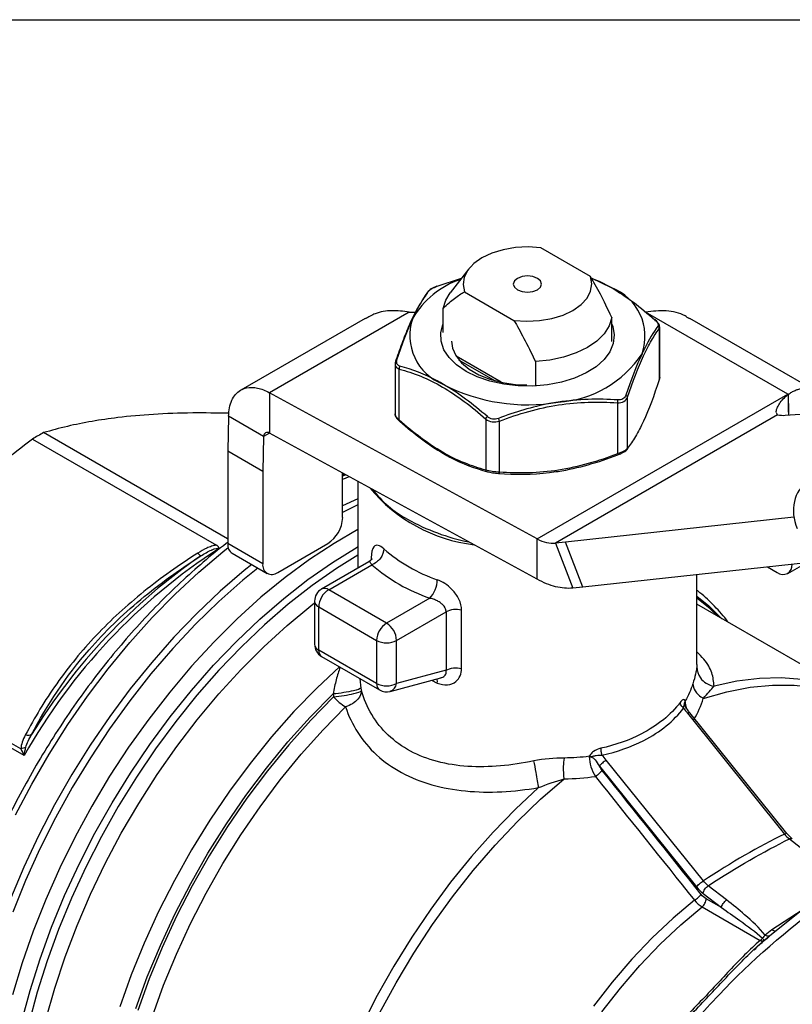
# Model space of a CAD drawing. Header units: inches. Extents: x 0.5 to 21.6, y 0.5 to 16.5.
# Tile 11 of 13: x 15.7 to 17.8, y 13.8 to 16.5. Entities that reach past the tile are written whole.
import ezdxf

# ---------------------------------------------------------------- set-up
doc = ezdxf.new("R2010")
doc.units = ezdxf.units.IN
doc.header["$LTSCALE"] = 2
doc.header["$MEASUREMENT"] = 0
doc.linetypes.add('SLD-Solid', pattern=[0])
doc.layers.add('TEXT', color=140, linetype='SLD-Solid', lineweight=25)

msp = doc.modelspace()

# ---------------------------------------------------------------- linework, layer by layer
for p, q in [((17.2631, 15.7845), (17.1252, 15.8641)), ((16.9239, 15.8051), (16.872, 15.7382)), ((16.8358, 15.7569), (16.9042, 15.7797)), ((17.2652, 15.7808), (17.3215, 15.7532)), ((16.9122, 15.7412), (17.0501, 15.6616)), ((16.7583, 15.6851), (16.3686, 15.4602)), ((16.7583, 15.6851), (16.7762, 15.6851)), ((16.8525, 15.6282), (16.8525, 15.6953)), ((17.8137, 15.4562), (17.4171, 15.6851)), ((16.6352, 15.6673), (16.2887, 15.4673)), ((17.3228, 15.6026), (17.3228, 15.6697)), ((17.8902, 15.4653), (17.5401, 15.6673)), ((17.455, 15.638), (17.4564, 15.6425)), ((17.455, 15.638), (17.455, 15.4957)), ((17.4564, 15.5012), (17.4564, 15.6442)), ((16.719, 15.5423), (16.719, 15.3993)), ((17.0147, 15.4891), (16.889, 15.5617)), ((16.896, 15.5521), (16.998, 15.4932)), ((17.1099, 15.5467), (17.1099, 15.4797)), ((16.7305, 15.3836), (16.7305, 15.5259)), ((17.4564, 15.5029), (17.455, 15.4957)), ((17.1148, 15.0527), (16.3686, 15.4602)), ((16.3686, 15.4602), (16.3686, 15.3477)), ((17.1148, 15.0527), (17.8137, 15.4562)), ((17.8146, 15.4557), (17.815, 15.4059)), ((17.815, 15.4554), (17.8146, 15.4557)), ((17.815, 15.4059), (17.815, 15.4554)), ((17.3389, 15.4318), (17.3389, 15.2895)), ((17.3668, 15.3055), (17.3668, 15.4479)), ((17.8062, 15.3973), (18.2433, 15.427)), ((17.7847, 15.3982), (17.7821, 15.4036)), ((17.815, 15.4059), (17.8151, 15.3979)), ((16.2548, 15.3945), (16.2525, 15.2967)), ((16.3523, 15.3382), (16.2548, 15.3945)), ((16.9716, 15.3867), (16.9716, 15.2444)), ((17.0096, 15.2385), (17.0096, 15.3809)), ((17.7847, 15.3982), (17.1656, 15.0408)), ((16.2518, 15.0527), (15.739, 15.3488)), ((16.3686, 15.3477), (16.3523, 15.3382)), ((17.1148, 14.9402), (16.3686, 15.3477)), ((15.7081, 15.3309), (16.2209, 15.0349)), ((16.3523, 15.3382), (16.3499, 15.2405)), ((16.3499, 15.2405), (16.2525, 15.2967)), ((16.2525, 15.2967), (16.2525, 15.0396)), ((16.3499, 15.2405), (16.3499, 14.9833)), ((16.5726, 15.1119), (16.5726, 15.2363)), ((16.5811, 15.231), (16.5726, 15.2359)), ((16.5726, 15.2358), (16.581, 15.231)), ((16.5726, 15.233), (16.578, 15.2299)), ((16.6152, 15.213), (16.6152, 14.9714)), ((16.6152, 15.1644), (16.5726, 15.1444)), ((16.6152, 15.1472), (16.5726, 15.1263)), ((17.8304, 15.1134), (17.1938, 15.0438)), ((16.2525, 15.0564), (16.2519, 15.0527)), ((17.1148, 14.9402), (17.1148, 15.0527)), ((17.1938, 15.0438), (17.1656, 15.0408)), ((17.2425, 14.9182), (17.1938, 15.0438)), ((16.3499, 14.9833), (16.2525, 15.0396)), ((16.3917, 14.9592), (16.5309, 15.0395)), ((17.1656, 15.0408), (17.2143, 14.9153)), ((16.2647, 15.0125), (16.3622, 14.9563)), ((16.6458, 14.9891), (16.514, 14.9129)), ((16.6523, 14.9995), (16.6523, 14.9941)), ((17.882, 14.9881), (17.2425, 14.9182)), ((16.5337, 14.911), (16.6541, 14.9805)), ((17.7572, 14.9745), (17.7836, 14.9592)), ((17.8132, 14.9563), (17.8652, 14.9863)), ((17.5601, 14.7028), (17.5601, 14.9529)), ((16.6951, 14.8178), (16.5337, 14.911)), ((17.2425, 14.9182), (17.2143, 14.9153)), ((16.4943, 14.8789), (16.4943, 14.7589)), ((16.8156, 14.8873), (16.6951, 14.8178)), ((16.5058, 14.8628), (16.6673, 14.7696)), ((16.5058, 14.7428), (16.5058, 14.8628)), ((16.9042, 14.6914), (16.9042, 14.8541)), ((18.0226, 14.6034), (17.5601, 14.8704)), ((16.723, 14.7696), (16.861, 14.8493)), ((16.861, 14.8493), (16.861, 14.6866)), ((16.6673, 14.7696), (16.6673, 14.6496)), ((16.723, 14.6496), (16.723, 14.7696)), ((15.6849, 14.4484), (15.1606, 14.751)), ((15.6758, 14.467), (15.1667, 14.7609)), ((16.6673, 14.6496), (16.5058, 14.7428)), ((16.514, 14.7248), (16.6755, 14.6315)), ((16.861, 14.6866), (16.723, 14.6496)), ((17.5596, 14.7028), (17.5598, 14.6958)), ((16.6243, 14.6369), (16.6212, 14.6629)), ((16.7053, 14.6276), (16.8462, 14.6654)), ((16.8206, 14.6585), (16.8365, 14.6506)), ((17.5335, 14.5664), (17.8041, 14.2298)), ((17.8109, 14.2314), (17.5403, 14.568)), ((17.2884, 14.4191), (17.559, 14.0824)), ((17.5782, 14.0994), (17.3076, 14.436)), ((17.826, 14.2164), (17.8109, 14.2314)), ((17.8179, 14.2162), (17.869, 14.1765)), ((17.643, 14.0461), (17.5919, 14.0857)), ((17.5773, 14.0642), (17.6284, 14.0246)), ((17.8994, 14.0549), (17.7628, 13.9447)), ((17.5744, 14.0268), (17.7368, 13.9331)), ((17.6284, 14.0246), (17.5858, 14.0492)), ((17.8531, 14.0176), (17.7692, 13.9629)), ((17.7628, 13.9447), (17.7558, 13.939)), ((17.7243, 13.9125), (17.7452, 13.9314))]:
    msp.add_line(p, q)
at = {"flags": 128}
for points in [[(17.1252, 15.8641), (17.0897, 15.8664), (17.0542, 15.8646), (17.02, 15.8588), (16.9884, 15.8491), (16.9608, 15.8361), (16.9382, 15.8202), (16.9215, 15.8019), (16.9114, 15.7822), (16.9083, 15.7617), (16.9122, 15.7412)], [(17.0598, 15.7789), (17.0513, 15.7716), (17.0483, 15.7629), (17.0513, 15.7542), (17.0598, 15.7468), (17.0726, 15.7419), (17.0877, 15.7401), (17.1027, 15.7419), (17.1155, 15.7468), (17.124, 15.7542), (17.127, 15.7629), (17.124, 15.7716), (17.1155, 15.7789), (17.1027, 15.7839), (17.0877, 15.7856), (17.0726, 15.7839), (17.0598, 15.7789)], [(17.0501, 15.6616), (17.0856, 15.6593), (17.1211, 15.6611), (17.1554, 15.667), (17.1869, 15.6766), (17.2145, 15.6896), (17.2371, 15.7056), (17.2538, 15.7238), (17.2639, 15.7435), (17.267, 15.7641), (17.2631, 15.7845)], [(17.3215, 15.7532), (17.289, 15.7697), (17.2692, 15.7778)], [(16.8525, 15.6953), (16.8598, 15.7185), (16.872, 15.7382)], [(16.9165, 15.5194), (16.89, 15.5375), (16.8692, 15.5579), (16.8547, 15.5801), (16.8469, 15.6034), (16.846, 15.6271), (16.8521, 15.6505), (16.8525, 15.6515)], [(17.3228, 15.6515), (17.3254, 15.6447), (17.3297, 15.6212), (17.3271, 15.5975), (17.3176, 15.5744), (17.3015, 15.5526), (17.2792, 15.5327), (17.2515, 15.5153), (17.219, 15.5008), (17.1827, 15.4896), (17.1437, 15.4822), (17.1031, 15.4787), (17.062, 15.4792), (17.0217, 15.4837), (16.9833, 15.4921), (16.9479, 15.5041), (16.9165, 15.5194)], [(17.3228, 15.6697), (17.3155, 15.6465), (17.3014, 15.6244), (17.2809, 15.6041), (17.2547, 15.5861), (17.2235, 15.5709), (17.1882, 15.5591), (17.15, 15.551), (17.1099, 15.5467)], [(16.8761, 15.6038), (16.8787, 15.5847), (16.8879, 15.5635), (16.9036, 15.5435), (16.9252, 15.5255), (16.952, 15.51), (16.9832, 15.4976), (17.0178, 15.4885), (17.0546, 15.4832), (17.0863, 15.4817)], [(16.5726, 15.219), (16.5804, 15.2222), (16.5909, 15.2263)], [(16.6152, 15.0786), (16.5488, 15.0402), (16.4803, 14.9952), (16.4122, 14.945), (16.345, 14.8899), (16.2789, 14.8301), (16.2143, 14.7659), (16.1514, 14.6976), (16.0905, 14.6257), (16.0321, 14.5503), (15.9762, 14.4718), (15.9232, 14.3907), (15.8734, 14.3073), (15.827, 14.2221), (15.7841, 14.1353), (15.7451, 14.0475), (15.7101, 13.959), (15.6792, 13.8703), (15.6526, 13.7818)], [(15.6589, 13.6184), (15.6778, 13.7055), (15.7013, 13.7935), (15.7292, 13.882), (15.7614, 13.9706), (15.7978, 14.0587), (15.8381, 14.1461), (15.8822, 14.2323), (15.9299, 14.3168), (15.9809, 14.3992), (16.0349, 14.4792), (16.0918, 14.5564), (16.1512, 14.6303), (16.2129, 14.7006), (16.2765, 14.767), (16.3418, 14.8292), (16.4083, 14.8868), (16.4759, 14.9395), (16.5441, 14.9872), (16.6127, 15.0296), (16.6152, 15.031)], [(15.6607, 14.2831), (15.706, 14.3689), (15.7548, 14.4529), (15.8068, 14.5348), (15.8618, 14.6141), (15.9195, 14.6905), (15.9796, 14.7636), (16.0419, 14.833), (16.106, 14.8985), (16.1717, 14.9597), (16.2386, 15.0163), (16.2538, 15.0284)], [(16.6152, 15.0071), (16.5552, 14.9698), (16.4877, 14.9226), (16.4208, 14.8704), (16.3549, 14.8134), (16.2904, 14.7519), (16.2274, 14.6862), (16.1664, 14.6166), (16.1076, 14.5434), (16.0513, 14.4671), (15.9978, 14.388), (15.9474, 14.3064), (15.9002, 14.2228), (15.8566, 14.1375), (15.8167, 14.051), (15.7807, 13.9638), (15.7488, 13.8762), (15.7212, 13.7886), (15.698, 13.7015), (15.6793, 13.6154), (15.6652, 13.5305)], [(16.3192, 14.9811), (16.2984, 14.9643), (16.2317, 14.9068), (16.1662, 14.8448), (16.1024, 14.7785), (16.0405, 14.7084), (15.9808, 14.6346), (15.9236, 14.5577), (15.8692, 14.4779), (15.8178, 14.3956), (15.7696, 14.3112), (15.7249, 14.2251), (15.684, 14.1378), (15.6469, 14.0496)], [(16.3359, 14.9714), (16.2941, 14.9372), (16.2278, 14.8782), (16.1628, 14.8149), (16.0996, 14.7474), (16.0383, 14.676), (15.9794, 14.6013), (15.923, 14.5234), (15.8695, 14.4427), (15.8191, 14.3597), (15.772, 14.2748), (15.7284, 14.1883), (15.6887, 14.1006), (15.6529, 14.0122)], [(17.5601, 14.8929), (17.5937, 14.8658), (17.6299, 14.8301)], [(17.6193, 14.8362), (17.596, 14.8585), (17.5601, 14.8875)], [(15.7456, 13.7128), (15.7702, 13.8), (15.7991, 13.8875), (15.8323, 13.9749), (15.8696, 14.0618), (15.9108, 14.1477), (15.9557, 14.2323), (16.0041, 14.3151), (16.0557, 14.3957), (16.1102, 14.4736), (16.1675, 14.5486), (16.2272, 14.6202), (16.289, 14.688), (16.3526, 14.7518), (16.4177, 14.8112), (16.4839, 14.8659), (16.4943, 14.874)], [(16.5638, 14.696), (16.5013, 14.6373), (16.437, 14.571), (16.3747, 14.5007), (16.3147, 14.4266), (16.2573, 14.3492), (16.2029, 14.2687), (16.1516, 14.1858), (16.1038, 14.1007), (16.0596, 14.0139), (16.0194, 13.9259), (15.9834, 13.8371), (15.9516, 13.7479)], [(18.0111, 14.6098), (18.0111, 14.6098), (17.9613, 14.6328), (17.9084, 14.6496), (17.8528, 14.6604), (17.7945, 14.665), (17.7341, 14.6634), (17.6718, 14.6556), (17.6078, 14.6416)], [(17.5779, 14.6078), (17.6437, 14.6266), (17.7081, 14.6391), (17.7708, 14.6452), (17.8314, 14.645), (17.8896, 14.6383), (17.9451, 14.6252), (17.9975, 14.6058), (18.0467, 14.5803), (18.0924, 14.5486), (18.1342, 14.5111), (18.1721, 14.4679), (18.2057, 14.4192), (18.2207, 14.3931)], [(15.9962, 13.7431), (16.0282, 13.8314), (16.0646, 13.9193), (16.105, 14.0064), (16.1493, 14.0922), (16.1972, 14.1763), (16.2486, 14.2581), (16.303, 14.3374), (16.3603, 14.4137), (16.4202, 14.4865), (16.4823, 14.5555), (16.5463, 14.6204)], [(16.5475, 14.6123), (16.484, 14.5475), (16.4223, 14.4786), (16.3628, 14.406), (16.3059, 14.33), (16.2519, 14.251), (16.2009, 14.1695), (16.1534, 14.0858), (16.1094, 14.0004), (16.0694, 13.9137), (16.0334, 13.8262), (16.0016, 13.7383)], [(16.0423, 13.722), (16.0737, 13.8086), (16.1092, 13.895), (16.1488, 13.9805), (16.1921, 14.0647), (16.239, 14.1473), (16.2893, 14.2278), (16.3426, 14.3057), (16.3988, 14.3807), (16.4574, 14.4523), (16.5183, 14.5202), (16.581, 14.5841)], [(16.6758, 13.7308), (16.7215, 13.8152), (16.7706, 13.8975), (16.8231, 13.9775), (16.8786, 14.0546), (16.9368, 14.1285), (16.9974, 14.1988), (17.0601, 14.265), (17.1245, 14.3269), (17.1903, 14.384)], [(17.1186, 14.3592), (17.0547, 14.2993), (16.9923, 14.2352), (16.9319, 14.167), (16.8737, 14.0952), (16.818, 14.0201), (16.7651, 13.9422), (16.7153, 13.8618), (16.6689, 13.7793), (16.626, 13.6951)], [(17.5532, 14.0452), (17.4935, 13.995), (17.4352, 13.94), (17.3785, 13.8806), (17.3239, 13.8171), (17.2718, 13.75)], [(17.2954, 13.7339), (17.3471, 13.8004), (17.4012, 13.8634), (17.4574, 13.9224), (17.5153, 13.977), (17.5744, 14.0268)]]:
    msp.add_lwpolyline(points, dxfattribs=at)
for centre, radius, start, end in [((16.9774, 15.5465), 0.2417, 108.3675, 149.924), ((17.27, 15.6172), 0.1454, 340.539, 69.2579), ((16.9053, 15.6192), 0.1454, 160.539, 249.2579), ((17.1552, 15.7352), 0.3019, 273.4335, 326.5611), ((17.0871, 15.9341), 0.5077, 242.6428, 279.7711), ((17.7987, 15.476), 0.079, 259.7746, 275.4601), ((16.2615, 14.4079), 1.0762, 119.0475, 120.9472), ((16.9926, 15.4801), 0.447, 219.6215, 263.0979), ((16.9058, 15.3869), 0.3183, 217.8314, 241.4824), ((16.482, 15.116), 0.0908, 302.6055, 357.3945), ((17.0421, 15.6253), 0.5929, 240.9033, 258.5487), ((17.1237, 13.6388), 1.651, 122.8471, 150.6339), ((16.2806, 15.036), 0.0283, 172.7442, 235.9436), ((16.9791, 15.3578), 0.4427, 228.7934, 251.212), ((17.1123, 13.6473), 1.6486, 124.5392, 148.5598), ((16.3754, 14.9792), 0.0258, 170.786, 309.2033), ((16.9701, 15.3413), 0.4795, 228.7934, 251.212), ((17.7999, 14.9789), 0.0256, 230.4835, 6.6825), ((16.5337, 14.8789), 0.0394, 119.9973, 180), ((16.5663, 14.86), 0.0605, 122.6055, 177.3945), ((16.5221, 14.8949), 0.0198, 54.3824, 114.3071), ((16.514, 14.8808), 0.0198, 185.6948, 245.6253), ((16.7277, 14.7668), 0.0605, 122.6055, 177.3945), ((16.6625, 14.7668), 0.0605, 2.6055, 57.3945), ((16.6951, 14.8233), 0.0605, 242.6097, 297.3903), ((16.5337, 14.7589), 0.0394, 180, 240.0027), ((16.514, 14.7608), 0.0198, 185.6948, 245.6253), ((16.5257, 14.7409), 0.02, 174.669, 234.0188), ((16.6872, 14.6477), 0.02, 174.669, 234.0188), ((16.6951, 14.7033), 0.0605, 242.6097, 297.3903), ((16.6951, 14.6656), 0.0394, 240.0027, 284.9958), ((16.6962, 14.653), 0.0269, 289.6861, 352.7234), ((16.655, 14.7061), 0.1427, 221.1441, 238.7749), ((17.5425, 14.5947), 0.0163, 158.6825, 172.1769), ((17.2529, 14.4104), 0.0371, 72.0501, 78.0171), ((17.7181, 13.9561), 0.0296, 309.0103, 326.5321)]:
    msp.add_arc(centre, radius, start, end)
msp.add_ellipse((17.9093, 15.1222), major_axis=(-0.0225, 0.0958), ratio=0.804924, start_param=0.237912, end_param=1.808708)
for points, knots in [([(17.3228, 15.6697), (17.3113, 15.6942), (17.3008, 15.7155), (17.281, 15.7534), (17.2719, 15.7699), (17.2631, 15.7845)], [0, 0, 0, 0, 0.5, 0.5, 1, 1, 1, 1]), ([(16.8356, 15.7569), (16.8328, 15.7557), (16.827, 15.7534), (16.8195, 15.7494), (16.8134, 15.7454), (16.8111, 15.7429), (16.8099, 15.7416)], [0, 0, 0, 0, 0.2452349, 0.4939744, 0.7461857, 1, 1, 1, 1]), ([(16.8085, 15.738), (16.8004, 15.7265), (16.7842, 15.7036), (16.7608, 15.6563), (16.7397, 15.6043), (16.7273, 15.5681), (16.7212, 15.5504)], [0, 0, 0, 0, 0.283114, 0.565518, 0.78779, 1, 1, 1, 1]), ([(16.7682, 15.6676), (16.7704, 15.6722), (16.7854, 15.7038), (16.8006, 15.7276), (16.8133, 15.7439)], [0.4381923, 0.4381923, 0.4381923, 0.4381923, 0.5008816, 0.8765427, 0.8765427, 0.8765427, 0.8765427]), ([(16.8099, 15.7416), (16.8096, 15.7411), (16.8088, 15.74), (16.8086, 15.7387), (16.8085, 15.738)], [0, 0, 0, 0, 0.49007, 1, 1, 1, 1]), ([(16.8133, 15.7439), (16.8126, 15.7437), (16.8114, 15.7431), (16.8103, 15.7422), (16.8099, 15.7416), (16.8099, 15.7416)], [0, 0, 0, 0, 0.490651, 0.981293, 1, 1, 1, 1]), ([(16.8525, 15.6953), (16.8641, 15.7065), (16.8746, 15.7156), (16.8943, 15.7308), (16.9035, 15.7367), (16.9122, 15.7412)], [0, 0, 0, 0, 0.5, 0.5, 1, 1, 1, 1]), ([(16.7583, 15.6851), (16.7419, 15.6871), (16.7092, 15.691), (16.6671, 15.6839), (16.6449, 15.6712), (16.6359, 15.6661)], [0, 0, 0, 0, 0.373968, 0.74652, 1, 1, 1, 1]), ([(17.5394, 15.6661), (17.5354, 15.6689), (17.5166, 15.6818), (17.4748, 15.6911), (17.4363, 15.6871), (17.4171, 15.6851)], [0, 0, 0, 0, 0.119506, 0.559245, 1, 1, 1, 1]), ([(17.0501, 15.6616), (17.0589, 15.647), (17.0681, 15.6304), (17.0878, 15.5926), (17.0983, 15.5712), (17.1099, 15.5467)], [0, 0, 0, 0, 0.5, 0.5, 1, 1, 1, 1]), ([(17.4448, 15.6599), (17.4451, 15.6608), (17.4451, 15.6625), (17.444, 15.6631), (17.443, 15.663)], [0, 0, 0, 0, 0.428571, 1, 1, 1, 1]), ([(17.4563, 15.6425), (17.4562, 15.6441), (17.4559, 15.6474), (17.4533, 15.6526), (17.4496, 15.6577), (17.4463, 15.6609), (17.4446, 15.6625)], [0, 0, 0, 0, 0.26014, 0.513948, 0.760925, 1, 1, 1, 1]), ([(17.3668, 15.4479), (17.3812, 15.491), (17.396, 15.5304), (17.4184, 15.5787), (17.4258, 15.5929), (17.4405, 15.6178), (17.4478, 15.6286), (17.455, 15.638)], [0, 0, 0, 0, 0.5, 0.5, 0.75, 0.75, 1, 1, 1, 1]), ([(17.4513, 15.6452), (17.439, 15.6288), (17.4243, 15.605), (17.4093, 15.5734), (17.4071, 15.5688)], [0, 0, 0, 0, 0.3756612, 0.4383504, 0.4383504, 0.4383504, 0.4383504]), ([(17.455, 15.638), (17.4551, 15.6392), (17.4546, 15.642), (17.4527, 15.6443), (17.4513, 15.6452)], [0, 0, 0, 0, 0.428571, 1, 1, 1, 1]), ([(16.7203, 15.5479), (16.7186, 15.543), (16.7185, 15.5358), (16.7226, 15.5307), (16.7243, 15.5292)], [0.02110261, 0.02110261, 0.02110261, 0.02110261, 0.06330784, 0.08441045, 0.08441045, 0.08441045, 0.08441045]), ([(16.7241, 15.5518), (16.7227, 15.5515), (16.7207, 15.5505), (16.7202, 15.5487), (16.7203, 15.5479)], [0, 0, 0, 0, 0.571429, 1, 1, 1, 1]), ([(16.7323, 15.534), (16.7314, 15.5327), (16.7302, 15.5299), (16.7303, 15.527), (16.7305, 15.5259)], [0, 0, 0, 0, 0.571429, 1, 1, 1, 1]), ([(16.7305, 15.5259), (16.7501, 15.5206), (16.7701, 15.5141), (16.8104, 15.4977), (16.8307, 15.4878), (16.8916, 15.4524), (16.9323, 15.4215), (16.9716, 15.3867)], [0, 0, 0, 0, 0.25, 0.25, 0.5, 0.5, 1, 1, 1, 1]), ([(16.8538, 15.4832), (16.8479, 15.4866), (16.8068, 15.5095), (16.7661, 15.5247), (16.7323, 15.534)], [0.4381833, 0.4381833, 0.4381833, 0.4381833, 0.5008813, 0.8765422, 0.8765422, 0.8765422, 0.8765422]), ([(17.455, 15.4957), (17.4406, 15.4525), (17.4258, 15.4131), (17.4035, 15.3648), (17.396, 15.3506), (17.3813, 15.3257), (17.374, 15.315), (17.3668, 15.3055)], [0, 0, 0, 0, 0.5, 0.5, 0.75, 0.75, 1, 1, 1, 1]), ([(17.4541, 15.4931), (17.4541, 15.4931), (17.4546, 15.4934), (17.455, 15.4943), (17.455, 15.4952), (17.455, 15.4957)], [0, 0, 0, 0, 0.0163, 0.507944, 1, 1, 1, 1]), ([(16.2548, 15.3945), (16.2549, 15.4029), (16.2557, 15.4109), (16.2602, 15.4333), (16.266, 15.4458), (16.2824, 15.4648), (16.2929, 15.471), (16.3144, 15.4756), (16.3247, 15.4754), (16.3462, 15.4709), (16.3574, 15.4665), (16.3686, 15.4602)], [0, 0, 0, 0, 0.0780023, 0.0780023, 0.2342995, 0.2342995, 0.3905886, 0.3905886, 0.510228, 0.510228, 0.6298669, 0.6298669, 0.6298669, 0.6298669]), ([(17.7811, 15.4056), (17.781, 15.4088), (17.7818, 15.4126), (17.785, 15.4207), (17.7873, 15.4251), (17.7962, 15.4383), (17.8044, 15.4472), (17.8146, 15.4557)], [0, 0, 0, 0, 0.25, 0.25, 0.5, 0.5, 1, 1, 1, 1]), ([(17.815, 15.4554), (17.8166, 15.4566), (17.8197, 15.4588), (17.8245, 15.4618), (17.8293, 15.4645), (17.8342, 15.4668), (17.8391, 15.4687), (17.8441, 15.4703), (17.849, 15.4714), (17.854, 15.4722), (17.8589, 15.4727), (17.8621, 15.4726), (17.8638, 15.4726)], [0, 0, 0, 0, 0.09923, 0.198585, 0.298084, 0.397741, 0.497576, 0.597605, 0.697846, 0.798314, 0.899026, 1, 1, 1, 1]), ([(17.1733, 15.4338), (17.1652, 15.4326), (17.1091, 15.423), (17.0532, 15.406), (17.0067, 15.3886)], [0.4382748, 0.4382748, 0.4382748, 0.4382748, 0.5008816, 0.8765427, 0.8765427, 0.8765427, 0.8765427]), ([(17.0096, 15.3809), (17.0364, 15.3911), (17.0637, 15.4003), (17.1188, 15.4157), (17.1465, 15.4218), (17.2298, 15.4344), (17.2853, 15.4356), (17.3389, 15.4318)], [0, 0, 0, 0, 0.25, 0.25, 0.5, 0.5, 1, 1, 1, 1]), ([(17.3389, 15.4318), (17.3393, 15.4328), (17.3398, 15.4356), (17.3398, 15.4386), (17.3396, 15.4401)], [0, 0, 0, 0, 0.428571, 1, 1, 1, 1]), ([(17.3668, 15.4479), (17.3667, 15.4487), (17.3658, 15.4507), (17.3636, 15.4524), (17.3621, 15.4531)], [0, 0, 0, 0, 0.428571, 1, 1, 1, 1]), ([(16.2561, 15.4029), (16.2219, 15.4034), (16.1484, 15.4045), (16.0449, 15.4004), (15.9518, 15.3922), (15.8726, 15.3806), (15.8031, 15.3667), (15.7607, 15.3548), (15.739, 15.3488)], [0, 0, 0, 0, 0.165085, 0.355173, 0.540791, 0.687912, 0.839779, 1, 1, 1, 1]), ([(16.7305, 15.3836), (16.7282, 15.3856), (16.7237, 15.3897), (16.7201, 15.3956), (16.7185, 15.3995), (16.719, 15.401), (16.719, 15.401)], [0, 0, 0, 0, 0.338918, 0.669057, 0.997525, 1, 1, 1, 1]), ([(16.719, 15.4006), (16.7192, 15.3991), (16.7195, 15.396), (16.722, 15.391), (16.7257, 15.3859), (16.7291, 15.3826), (16.7307, 15.381)], [0, 0, 0, 0, 0.242772, 0.50215, 0.755385, 1, 1, 1, 1]), ([(16.7305, 15.3836), (16.7303, 15.3827), (16.7302, 15.381), (16.7314, 15.3804), (16.7323, 15.3805)], [0, 0, 0, 0, 0.428571, 1, 1, 1, 1]), ([(16.9716, 15.2444), (16.9519, 15.2497), (16.932, 15.2562), (16.8917, 15.2726), (16.8713, 15.2825), (16.8104, 15.3179), (16.7698, 15.3488), (16.7305, 15.3836)], [0, 0, 0, 0, 0.25, 0.25, 0.5, 0.5, 1, 1, 1, 1]), ([(16.9716, 15.3867), (16.9718, 15.3876), (16.9728, 15.3899), (16.9748, 15.3922), (16.976, 15.3934)], [0, 0, 0, 0, 0.428571, 1, 1, 1, 1]), ([(17.0096, 15.3809), (17.0093, 15.3818), (17.0084, 15.3844), (17.0073, 15.3872), (17.0067, 15.3886)], [0, 0, 0, 0, 0.428571, 1, 1, 1, 1]), ([(16.3686, 15.3477), (16.3666, 15.3486), (16.3646, 15.3492), (16.3608, 15.3493), (16.3591, 15.3488), (16.3561, 15.3471), (16.3549, 15.3458), (16.353, 15.3425), (16.3525, 15.3405), (16.3523, 15.3382)], [0, 0, 0, 0, 0.01979334, 0.01979334, 0.03957646, 0.03957646, 0.05935957, 0.05935957, 0.07929409, 0.07929409, 0.07929409, 0.07929409]), ([(15.7081, 15.3309), (15.6486, 15.2862), (15.5949, 15.2424), (15.4951, 15.1542), (15.449, 15.1098), (15.362, 15.0182), (15.321, 14.9709), (15.2421, 14.8709), (15.2041, 14.8181), (15.1667, 14.7609)], [0, 0, 0, 0, 0.25, 0.25, 0.5, 0.5, 0.75, 0.75, 1, 1, 1, 1]), ([(16.8538, 15.2904), (16.8597, 15.2869), (16.9008, 15.2641), (16.9419, 15.249), (16.976, 15.2399)], [0.4382841, 0.4382841, 0.4382841, 0.4382841, 0.5008813, 0.8765423, 0.8765423, 0.8765423, 0.8765423]), ([(17.3389, 15.2895), (17.2853, 15.269), (17.2298, 15.2531), (17.1465, 15.2399), (17.1188, 15.2375), (17.0637, 15.2358), (17.0364, 15.2366), (17.0096, 15.2385)], [0, 0, 0, 0, 0.5, 0.5, 0.75, 0.75, 1, 1, 1, 1]), ([(17.3389, 15.2895), (17.3393, 15.2885), (17.3398, 15.2867), (17.3398, 15.2863), (17.3396, 15.2866)], [0, 0, 0, 0, 0.428571, 1, 1, 1, 1]), ([(17.3397, 15.2866), (17.3426, 15.2878), (17.3483, 15.2901), (17.3559, 15.2941), (17.362, 15.2982), (17.3643, 15.3006), (17.3654, 15.3019)], [0, 0, 0, 0, 0.245235, 0.493974, 0.746186, 1, 1, 1, 1]), ([(17.3668, 15.3055), (17.3667, 15.3049), (17.3665, 15.3035), (17.3658, 15.3024), (17.3654, 15.3019)], [0, 0, 0, 0, 0.5099297, 1, 1, 1, 1]), ([(16.9716, 15.2444), (16.9718, 15.2433), (16.9728, 15.241), (16.9748, 15.2399), (16.976, 15.2399)], [0, 0, 0, 0, 0.428571, 1, 1, 1, 1]), ([(17.0067, 15.2351), (17.0532, 15.2318), (17.1091, 15.2319), (17.1652, 15.2397), (17.1733, 15.2409)], [0, 0, 0, 0, 0.3756611, 0.4383501, 0.4383501, 0.4383501, 0.4383501]), ([(17.0096, 15.2385), (17.0093, 15.2375), (17.0084, 15.2355), (17.0073, 15.2349), (17.0067, 15.2351)], [0, 0, 0, 0, 0.428571, 1, 1, 1, 1]), ([(16.5819, 15.2313), (16.5801, 15.2307), (16.5771, 15.2297), (16.574, 15.2283), (16.5726, 15.2278)], [0, 0, 0, 0, 0.565736, 1, 1, 1, 1]), ([(16.2525, 15.0427), (16.2511, 15.0417), (16.2281, 15.0249), (16.184, 14.988), (16.1207, 14.932), (16.0588, 14.8716), (15.9985, 14.8075), (15.9401, 14.74), (15.8838, 14.6693), (15.8298, 14.5958), (15.7784, 14.5198), (15.7298, 14.4415), (15.6841, 14.3614), (15.6416, 14.2797), (15.6025, 14.1968), (15.5669, 14.1131), (15.535, 14.0289), (15.5069, 13.9445), (15.4827, 13.8604), (15.4626, 13.7768), (15.4467, 13.6942), (15.435, 13.6128), (15.4275, 13.533), (15.4244, 13.4552), (15.4257, 13.3796), (15.4313, 13.3067), (15.4414, 13.2366), (15.4557, 13.1698), (15.4744, 13.1065), (15.4974, 13.0471), (15.5244, 12.9918), (15.5554, 12.9408), (15.5906, 12.895), (15.6171, 12.8647), (15.6328, 12.8513), (15.6345, 12.8499)], [0, 0, 0, 0, 0.0020103, 0.0341405, 0.0662587, 0.0983646, 0.1304589, 0.162543, 0.1946183, 0.2266866, 0.25875, 0.2908103, 0.3228695, 0.3549297, 0.3869923, 0.4190594, 0.451133, 0.4832151, 0.5153079, 0.5474131, 0.5795323, 0.611667, 0.6438176, 0.6759839, 0.7081642, 0.7403545, 0.7725463, 0.8047259, 0.8368763, 0.868975, 0.9009953, 0.9329097, 0.9646945, 0.9963372, 1, 1, 1, 1]), ([(17.1148, 15.0527), (17.1237, 15.048), (17.1325, 15.0446), (17.1496, 15.0406), (17.1579, 15.04), (17.1656, 15.0408)], [0, 0, 0, 0, 0.0918336, 0.0918336, 0.1836671, 0.1836671, 0.1836671, 0.1836671]), ([(16.2209, 15.0348), (16.2164, 15.0344), (16.2116, 15.0333), (16.2027, 15.0305), (16.1984, 15.0287), (16.1855, 15.0229), (16.1771, 15.0181), (16.1692, 15.0131)], [0, 0, 0, 0, 0.25, 0.25, 0.5, 0.5, 1, 1, 1, 1]), ([(16.1775, 15.0053), (16.1871, 15.0115), (16.1978, 15.0177), (16.2157, 15.0255), (16.2245, 15.028), (16.2282, 15.0258)], [-0.1881806, -0.1881806, -0.1881806, -0.1881806, -0.0873696, -0.0806488, 0, 0, 0, 0]), ([(16.2282, 15.0258), (16.2282, 15.0262), (16.2282, 15.0271), (16.2276, 15.0287), (16.2264, 15.0306), (16.2247, 15.0323), (16.2229, 15.0336), (16.2218, 15.0345), (16.2211, 15.0348), (16.2209, 15.0348)], [0, 0, 0, 0, 0.113233, 0.268259, 0.47884, 0.685502, 0.849577, 0.957235, 1, 1, 1, 1]), ([(16.6875, 15.0248), (16.6757, 15.0356), (16.658, 15.0401), (16.6523, 15.0142), (16.6523, 14.9995)], [0, 0, 0, 0, 0.1827651, 0.319839, 0.319839, 0.319839, 0.319839]), ([(16.6875, 15.0248), (16.6875, 15.0164), (16.6839, 15.0067), (16.6716, 14.9903), (16.6629, 14.9837), (16.6541, 14.9805)], [0, 0, 0, 0, 0.5, 0.5, 1, 1, 1, 1]), ([(16.1692, 15.0131), (16.1172, 14.9799), (16.0665, 14.9441), (15.9713, 14.8675), (15.9268, 14.8268), (15.8454, 14.7409), (15.8085, 14.6955), (15.7426, 14.602), (15.7134, 14.5538), (15.6881, 14.5052)], [0, 0, 0, 0, 0.25, 0.25, 0.5, 0.5, 0.75, 0.75, 1, 1, 1, 1]), ([(15.7057, 14.5072), (15.7481, 14.5889), (15.8369, 14.7231), (16.0055, 14.8866), (16.1189, 14.968), (16.1775, 15.0053)], [0, 0, 0, 0, 0.812403, 1.354005, 1.895607, 1.895607, 1.895607, 1.895607]), ([(16.6551, 14.9966), (16.655, 14.9967), (16.6548, 14.9971), (16.6522, 14.9934), (16.648, 14.9905), (16.6459, 14.989)], [0, 0, 0, 0, 0.231848, 0.619097, 1, 1, 1, 1]), ([(16.6541, 14.9805), (16.6524, 14.9831), (16.6488, 14.9883), (16.6466, 14.9901), (16.6459, 14.9891), (16.6459, 14.989)], [0, 0, 0, 0, 0.492271, 0.988527, 1, 1, 1, 1]), ([(16.8156, 14.8873), (16.8211, 14.8924), (16.8265, 14.9009), (16.8343, 14.9199), (16.8365, 14.9303), (16.8365, 14.9387)], [0, 0, 0, 0, 0.5, 0.5, 1, 1, 1, 1]), ([(16.9042, 14.8541), (16.9042, 14.8639), (16.8989, 14.8847), (16.875, 14.9177), (16.8506, 14.9336), (16.8365, 14.9387)], [0, 0, 0, 0, 0.0913555, 0.1827109, 0.3197441, 0.3197441, 0.3197441, 0.3197441]), ([(17.2143, 14.9153), (17.1992, 14.9138), (17.1831, 14.9151), (17.1495, 14.9235), (17.1322, 14.9306), (17.1148, 14.9402)], [0, 0, 0, 0, 0.1835574, 0.1835574, 0.3671149, 0.3671149, 0.3671149, 0.3671149]), ([(17.648, 14.8196), (17.6476, 14.8203), (17.636, 14.8368), (17.6095, 14.8647), (17.5806, 14.8939), (17.5629, 14.9068), (17.5601, 14.9089)], [0, 0, 0, 0, 0.018255, 0.469059, 0.916557, 1, 1, 1, 1]), ([(16.861, 14.8493), (16.861, 14.8501), (16.8609, 14.8517), (16.8605, 14.8543), (16.8597, 14.8568), (16.8586, 14.8594), (16.8566, 14.863), (16.8529, 14.8678), (16.8474, 14.8727), (16.8403, 14.8777), (16.8332, 14.8815), (16.8259, 14.8845), (16.8204, 14.8862), (16.8171, 14.887), (16.8156, 14.8873)], [0, 0, 0, 0, 0.04477, 0.090502, 0.137367, 0.185527, 0.23513, 0.348617, 0.481919, 0.578049, 0.742115, 0.843522, 0.929473, 1, 1, 1, 1]), ([(16.9042, 14.8541), (16.897, 14.8559), (16.8889, 14.8564), (16.8737, 14.8546), (16.8665, 14.8524), (16.861, 14.8493)], [0, 0, 0, 0, 0.5, 0.5, 1, 1, 1, 1]), ([(17.6078, 14.6416), (17.6067, 14.6542), (17.6044, 14.6794), (17.5867, 14.7111), (17.567, 14.7305), (17.5601, 14.7373)], [0, 0, 0, 0, 0.39499, 0.789479, 1, 1, 1, 1]), ([(16.5658, 14.6948), (16.5618, 14.6837), (16.5539, 14.6614), (16.5488, 14.634), (16.5463, 14.6204)], [0, 0, 0, 0, 0.502022, 1, 1, 1, 1]), ([(16.8365, 14.6506), (16.8551, 14.6427), (16.8905, 14.6456), (16.9042, 14.6769), (16.9042, 14.6914)], [0, 0, 0, 0, 0.1808212, 0.3164371, 0.3164371, 0.3164371, 0.3164371]), ([(16.8461, 14.6659), (16.848, 14.6663), (16.8523, 14.6671), (16.8569, 14.6708), (16.8603, 14.6753), (16.8618, 14.6808), (16.8613, 14.6846), (16.861, 14.6866)], [0, 0, 0, 0, 0.1731, 0.379543, 0.582829, 0.787935, 1, 1, 1, 1]), ([(16.861, 14.6866), (16.8665, 14.6897), (16.8737, 14.6919), (16.8889, 14.6936), (16.897, 14.6932), (16.9042, 14.6914)], [0, 0, 0, 0, 0.5, 0.5, 1, 1, 1, 1]), ([(17.5598, 14.6958), (17.5597, 14.685), (17.5679, 14.6598), (17.5925, 14.6445), (17.6078, 14.6416)], [0, 0, 0, 0, 0.428571, 1, 1, 1, 1]), ([(16.8365, 14.6506), (16.8366, 14.654), (16.8368, 14.6588), (16.8353, 14.6615), (16.8349, 14.6623)], [0, 0, 0, 0, 0.697867, 1, 1, 1, 1]), ([(16.6243, 14.6369), (16.6222, 14.6347), (16.6088, 14.6299), (16.5759, 14.6237), (16.5556, 14.6212), (16.5463, 14.6204)], [0, 0, 0, 0, 0.428571, 0.714286, 1, 1, 1, 1]), ([(17.5487, 14.6484), (17.549, 14.6421), (17.554, 14.6267), (17.5681, 14.6135), (17.5779, 14.6078)], [0, 0, 0, 0, 0.428571, 1, 1, 1, 1]), ([(16.5475, 14.6123), (16.5568, 14.6132), (16.577, 14.6157), (16.6097, 14.6221), (16.6231, 14.6269), (16.6253, 14.629)], [0, 0, 0, 0, 0.285714, 0.571429, 1, 1, 1, 1]), ([(16.6253, 14.629), (16.6249, 14.6214), (16.6168, 14.6026), (16.5949, 14.5886), (16.581, 14.5841)], [0, 0, 0, 0, 0.428571, 1, 1, 1, 1]), ([(17.1054, 14.4335), (17.0433, 14.4207), (16.9493, 14.4116), (16.8062, 14.4335), (16.6893, 14.4961), (16.6381, 14.5832), (16.6253, 14.629)], [0, 0, 0, 0, 0.543052, 0.814577, 1.357629, 1.90068, 1.90068, 1.90068, 1.90068]), ([(17.5273, 14.6006), (17.5272, 14.6009), (17.5271, 14.6014), (17.5267, 14.6022), (17.5259, 14.6034), (17.5241, 14.6048), (17.5201, 14.6041), (17.5161, 14.6001), (17.5136, 14.5968)], [0, 0, 0, 0, 0.0037791, 0.0075582, 0.0151164, 0.0302327, 0.0604654, 0.1058145, 0.1058145, 0.1058145, 0.1058145]), ([(16.581, 14.5841), (16.5966, 14.535), (16.6558, 14.4411), (16.7872, 14.3703), (16.9464, 14.3414), (17.0503, 14.3477), (17.1186, 14.3592)], [0, 0, 0, 0, 0.543052, 1.086103, 1.357629, 1.90068, 1.90068, 1.90068, 1.90068]), ([(17.5136, 14.5968), (17.4874, 14.5621), (17.4225, 14.5097), (17.333, 14.4778), (17.292, 14.4688)], [0, 0, 0, 0, 0.482313, 0.8440478, 0.8440478, 0.8440478, 0.8440478]), ([(17.2952, 14.4497), (17.3375, 14.4589), (17.4296, 14.4915), (17.4961, 14.5453), (17.5228, 14.5811)], [0, 0, 0, 0, 0.3617348, 0.8440478, 0.8440478, 0.8440478, 0.8440478]), ([(17.5228, 14.5811), (17.5205, 14.5829), (17.5158, 14.5879), (17.5137, 14.5938), (17.5136, 14.5968)], [0, 0, 0, 0, 0.428571, 1, 1, 1, 1]), ([(17.5228, 14.5811), (17.5234, 14.5839), (17.5244, 14.588), (17.5252, 14.5917), (17.5255, 14.5938), (17.5258, 14.5949), (17.526, 14.5958), (17.5262, 14.5964), (17.5263, 14.5969)], [0, 0, 0, 0, 0.0453491, 0.0755818, 0.0906981, 0.0982563, 0.1020354, 0.1058145, 0.1058145, 0.1058145, 0.1058145]), ([(17.5275, 14.5871), (17.5268, 14.5892), (17.5261, 14.5915), (17.5263, 14.5935), (17.5263, 14.5936)], [0, 0, 0, 0, 0.930609, 1, 1, 1, 1]), ([(17.5263, 14.5969), (17.5265, 14.5974), (17.5265, 14.5976), (17.5273, 14.599), (17.5274, 14.5991), (17.5275, 14.5993)], [-0.00031213, -0.00031213, -0.00031213, -0.00031213, 0.002784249, 0.002784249, 0.003096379, 0.003096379, 0.003096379, 0.003096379]), ([(17.5263, 14.5936), (17.5263, 14.5946), (17.5264, 14.5968), (17.5271, 14.5985), (17.5275, 14.5993)], [0, 0, 0, 0, 0.47877, 1, 1, 1, 1]), ([(17.5403, 14.568), (17.5372, 14.5719), (17.5327, 14.5773), (17.5282, 14.5848), (17.5272, 14.5879), (17.5267, 14.5893)], [0, 0, 0, 0, 0.569662, 0.799672, 1, 1, 1, 1]), ([(17.5275, 14.5993), (17.5275, 14.5994), (17.5275, 14.5994), (17.5274, 14.5999), (17.5274, 14.6003), (17.5273, 14.6006)], [-0.00031213, -0.00031213, -0.00031213, -0.00031213, 0, 0, 0.003096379, 0.003096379, 0.003096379, 0.003096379]), ([(17.5333, 14.5772), (17.532, 14.5803), (17.5287, 14.5879), (17.528, 14.5951), (17.5275, 14.5993)], [0, 0, 0, 0, 0.408813, 1, 1, 1, 1]), ([(17.5401, 14.5678), (17.5401, 14.568), (17.54, 14.5687), (17.5379, 14.5684), (17.535, 14.5671), (17.5335, 14.5664)], [0, 0, 0, 0, 0.114686, 0.557343, 1, 1, 1, 1]), ([(15.6849, 14.4484), (15.6849, 14.4485), (15.6849, 14.4487), (15.6861, 14.4568), (15.6877, 14.4647), (15.6895, 14.4719)], [-0.00162631, -0.00162631, -0.00162631, -0.00162631, 0, 0, 0.08180275, 0.08180275, 0.08180275, 0.08180275]), ([(17.292, 14.4688), (17.2851, 14.4673), (17.2744, 14.4626), (17.2651, 14.4538), (17.2622, 14.4495), (17.2613, 14.4479), (17.2608, 14.4471), (17.2606, 14.4467)], [-0.1058145, -0.1058145, -0.1058145, -0.1058145, -0.0453491, -0.0151164, -0.0075582, -0.0037791, 0, 0, 0, 0]), ([(17.292, 14.4688), (17.2918, 14.4656), (17.2923, 14.4589), (17.2942, 14.4523), (17.2952, 14.4497)], [0, 0, 0, 0, 0.571429, 1, 1, 1, 1]), ([(17.1903, 14.384), (17.1889, 14.3945), (17.1879, 14.4154), (17.1896, 14.4346), (17.1907, 14.4417)], [0, 0, 0, 0, 0.571429, 1, 1, 1, 1]), ([(17.2606, 14.4467), (17.2605, 14.4462), (17.2603, 14.4457), (17.2602, 14.4451), (17.2602, 14.4451), (17.2602, 14.445)], [-0.00340851, -0.00340851, -0.00340851, -0.00340851, -0.00031213, -0.00031213, 0, 0, 0, 0]), ([(17.2602, 14.445), (17.2606, 14.4451), (17.2608, 14.4451), (17.263, 14.4455), (17.2636, 14.4456), (17.2644, 14.4457)], [-0.00340851, -0.00340851, -0.00340851, -0.00340851, -0.003096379, -0.003096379, 0, 0, 0, 0]), ([(17.2602, 14.445), (17.2628, 14.4453), (17.2686, 14.4441), (17.2779, 14.4362), (17.2838, 14.4259), (17.2884, 14.4191)], [0, 0, 0, 0, 0.0437257, 0.0874514, 0.15304, 0.15304, 0.15304, 0.15304]), ([(17.2644, 14.4457), (17.2653, 14.4458), (17.2666, 14.4461), (17.2687, 14.4465), (17.2734, 14.4476), (17.2825, 14.4497), (17.2903, 14.4502), (17.2952, 14.4497)], [-0.1058145, -0.1058145, -0.1058145, -0.1058145, -0.1020354, -0.0982563, -0.0906981, -0.0604654, 0, 0, 0, 0]), ([(17.1186, 14.3592), (17.1175, 14.3703), (17.1134, 14.3974), (17.1077, 14.4241), (17.1054, 14.4335)], [0, 0, 0, 0, 0.571429, 1, 1, 1, 1]), ([(17.3076, 14.436), (17.304, 14.4338), (17.3, 14.4307), (17.293, 14.4246), (17.2901, 14.4215), (17.2884, 14.4191)], [0, 0, 0, 0, 0.5, 0.5, 1, 1, 1, 1]), ([(17.2961, 14.4072), (17.2944, 14.4049), (17.2885, 14.3987), (17.2806, 14.3928), (17.277, 14.3905)], [0, 0, 0, 0, 0.4984194, 0.9984194, 0.9984194, 0.9984194, 0.9984194]), ([(17.8041, 14.2298), (17.8056, 14.2305), (17.8085, 14.2318), (17.8106, 14.2321), (17.8107, 14.2314), (17.8107, 14.2312)], [0, 0, 0, 0, 0.442657, 0.885314, 1, 1, 1, 1]), ([(17.8179, 14.2162), (17.8194, 14.2167), (17.8225, 14.2177), (17.8253, 14.2174), (17.8259, 14.2164), (17.8259, 14.2164)], [0, 0, 0, 0, 0.4915714, 0.9831427, 1, 1, 1, 1]), ([(17.559, 14.0824), (17.5607, 14.0848), (17.5636, 14.088), (17.5706, 14.0941), (17.5746, 14.0971), (17.5782, 14.0994)], [0, 0, 0, 0, 0.5, 0.5, 1, 1, 1, 1]), ([(17.3889, 13.4838), (17.4222, 13.5354), (17.458, 13.5866), (17.5355, 13.6864), (17.5772, 13.7351), (17.7109, 13.8758), (17.8114, 13.9629), (17.9185, 14.0428)], [0, 0, 0, 0, 0.25, 0.25, 0.5, 0.5, 1, 1, 1, 1]), ([(17.6284, 14.0246), (17.629, 14.0281), (17.6308, 14.0323), (17.6362, 14.0401), (17.6396, 14.0437), (17.643, 14.0461)], [0, 0, 0, 0, 0.5, 0.5, 1, 1, 1, 1]), ([(17.75, 13.9481), (17.734, 13.9685), (17.6983, 14.0013), (17.6602, 14.0327), (17.643, 14.0461)], [0, 0, 0, 0, 0.2406435, 0.4288247, 0.4288247, 0.4288247, 0.4288247]), ([(17.6284, 14.0246), (17.6456, 14.0129), (17.6852, 13.9853), (17.7236, 13.9569), (17.7428, 13.9398)], [0, 0, 0, 0, 0.1881812, 0.4390894, 0.4390894, 0.4390894, 0.4390894]), ([(17.7607, 13.9451), (17.7598, 13.945), (17.7578, 13.9447), (17.7541, 13.9457), (17.7513, 13.9473), (17.75, 13.9481)], [0, 0, 0, 0, 0.3083791, 0.6540503, 1, 1, 1, 1]), ([(17.7692, 13.9629), (17.7706, 13.962), (17.7735, 13.9602), (17.7772, 13.9592), (17.7789, 13.9596), (17.7797, 13.9598)], [0, 0, 0, 0, 0.373363, 0.7467267, 1, 1, 1, 1]), ([(17.7368, 13.9331), (17.7065, 13.9077), (17.6517, 13.8504), (17.5798, 13.7724), (17.5023, 13.694), (17.4586, 13.643), (17.4329, 13.6065)], [0, 0, 0, 0, 0.349012, 0.698023, 0.872529, 1.22154, 1.22154, 1.22154, 1.22154]), ([(17.4409, 13.6036), (17.4663, 13.6394), (17.509, 13.6902), (17.5853, 13.7698), (17.6589, 13.8487), (17.7163, 13.9066), (17.7473, 13.9328)], [0, 0, 0, 0, 0.349012, 0.523517, 0.872529, 1.22154, 1.22154, 1.22154, 1.22154]), ([(17.7558, 13.939), (17.7508, 13.9351), (17.7378, 13.9249), (17.7264, 13.9135), (17.7194, 13.9064)], [0, 0, 0, 0, 0.383442, 1, 1, 1, 1]), ([(17.7473, 13.9328), (17.7465, 13.9318), (17.7436, 13.9306), (17.7393, 13.9317), (17.7368, 13.9331)], [0, 0, 0, 0, 0.428571, 1, 1, 1, 1]), ([(17.7473, 13.9334), (17.7473, 13.9336), (17.7471, 13.9339), (17.7464, 13.935), (17.7452, 13.9368), (17.7436, 13.9388), (17.7428, 13.9398)], [0, 0, 0, 0, 0.163833, 0.310223, 0.672129, 1, 1, 1, 1]), ([(17.7473, 13.9328), (17.7474, 13.9328), (17.7475, 13.9329), (17.7474, 13.9332), (17.7473, 13.9334)], [0, 0, 0, 0, 0.523256, 1, 1, 1, 1])]:
    msp.add_open_spline(points, degree=3, knots=knots)
for points in [[(16.8133, 15.7439), (16.8147, 15.7458), (16.8205, 15.7503), (16.8306, 15.7549), (16.8358, 15.7569)], [(17.3215, 15.7532), (17.3626, 15.7293), (17.4036, 15.6981), (17.443, 15.663)], [(16.7241, 15.5518), (16.7383, 15.5952), (16.7532, 15.635), (16.7682, 15.6676)], [(17.443, 15.663), (17.4468, 15.6596), (17.4527, 15.6525), (17.4526, 15.6471), (17.4513, 15.6452)], [(17.4071, 15.5688), (17.3921, 15.5362), (17.3768, 15.4964), (17.3621, 15.4531)], [(16.7323, 15.534), (16.7285, 15.5351), (16.7226, 15.5396), (16.7227, 15.5476), (16.7241, 15.5518)], [(16.7243, 15.5292), (16.726, 15.5278), (16.7281, 15.5267), (16.7305, 15.5259)], [(16.976, 15.3934), (16.9362, 15.4282), (16.8949, 15.4593), (16.8538, 15.4832)], [(17.8146, 15.4557), (17.8143, 15.4558), (17.814, 15.456), (17.8137, 15.4562)], [(17.3396, 15.4401), (17.2855, 15.4437), (17.2294, 15.4423), (17.1733, 15.4338)], [(17.3389, 15.4318), (17.3454, 15.4316), (17.358, 15.4344), (17.3651, 15.443), (17.3668, 15.4479)], [(17.3621, 15.4531), (17.3607, 15.4489), (17.3549, 15.4418), (17.3448, 15.4397), (17.3396, 15.4401)], [(16.7323, 15.3805), (16.7718, 15.3455), (16.8127, 15.3143), (16.8538, 15.2904)], [(16.9716, 15.3867), (16.9763, 15.3828), (16.9888, 15.3773), (17.0031, 15.3787), (17.0096, 15.3809)], [(17.0067, 15.3886), (17.0015, 15.3866), (16.9899, 15.3853), (16.9798, 15.39), (16.976, 15.3934)], [(17.3668, 15.3055), (17.3651, 15.303), (17.3579, 15.297), (17.3454, 15.2916), (17.3389, 15.2895)], [(17.1733, 15.2409), (17.2294, 15.2498), (17.2855, 15.266), (17.3396, 15.2866)], [(17.0096, 15.2385), (17.0031, 15.2387), (16.9887, 15.2399), (16.9763, 15.2428), (16.9716, 15.2444)], [(16.976, 15.2399), (16.9798, 15.2388), (16.9898, 15.2368), (17.0015, 15.2355), (17.0067, 15.2351)], [(16.1775, 15.0053), (16.1765, 15.0049), (16.1734, 15.0078), (16.1692, 15.0131)], [(17.5598, 14.6958), (17.5587, 14.6847), (17.5549, 14.668), (17.5487, 14.6484)], [(16.6253, 14.629), (16.625, 14.6316), (16.6246, 14.6343), (16.6243, 14.6369)], [(17.5487, 14.6484), (17.5435, 14.6319), (17.5364, 14.616), (17.5275, 14.6009)], [(17.5779, 14.6078), (17.5896, 14.6213), (17.5997, 14.6331), (17.6078, 14.6416)], [(16.5463, 14.6204), (16.5467, 14.6177), (16.5471, 14.615), (16.5475, 14.6123)], [(17.5518, 14.5491), (17.5631, 14.5676), (17.5718, 14.5872), (17.5779, 14.6078)], [(17.5228, 14.5811), (17.526, 14.5761), (17.5297, 14.5712), (17.5335, 14.5664)], [(17.5273, 14.6006), (17.5274, 14.6007), (17.5274, 14.6008), (17.5275, 14.6009)], [(15.6881, 14.5052), (15.6816, 14.4927), (15.676, 14.4796), (15.6758, 14.467)], [(15.7057, 14.5072), (15.7023, 14.5044), (15.6958, 14.5036), (15.6881, 14.5052)], [(15.6895, 14.4719), (15.6923, 14.4827), (15.6987, 14.4951), (15.7057, 14.5072)], [(15.6895, 14.4719), (15.6857, 14.4696), (15.681, 14.4679), (15.6758, 14.467)], [(15.6758, 14.467), (15.6784, 14.4612), (15.6815, 14.4549), (15.6849, 14.4484)], [(17.1907, 14.4417), (17.163, 14.4417), (17.1335, 14.4392), (17.1054, 14.4335)], [(17.2602, 14.4466), (17.2375, 14.4434), (17.2142, 14.4418), (17.1907, 14.4417)], [(17.2602, 14.445), (17.26, 14.4279), (17.2669, 14.4065), (17.277, 14.3905)], [(17.2606, 14.4467), (17.2605, 14.4467), (17.2604, 14.4467), (17.2602, 14.4466)], [(17.3076, 14.436), (17.3037, 14.4407), (17.2998, 14.4455), (17.2952, 14.4497)], [(17.2961, 14.4072), (17.2932, 14.4108), (17.2906, 14.4148), (17.2884, 14.4191)], [(17.1186, 14.3592), (17.1419, 14.3688), (17.1665, 14.3771), (17.1903, 14.384)], [(17.1903, 14.384), (17.2197, 14.384), (17.2489, 14.3862), (17.277, 14.3905)], [(17.277, 14.3905), (17.3691, 14.2755), (17.4612, 14.1604), (17.5532, 14.0452)], [(17.5719, 14.0616), (17.48, 14.1769), (17.3881, 14.2921), (17.2961, 14.4073)], [(17.8041, 14.2298), (17.7322, 14.1946), (17.6561, 14.1507), (17.5782, 14.0994)], [(17.8041, 14.2298), (17.8084, 14.2246), (17.8131, 14.2199), (17.8179, 14.2162)], [(17.5919, 14.0857), (17.67, 14.137), (17.746, 14.1809), (17.8179, 14.2162)], [(17.559, 14.0824), (17.5646, 14.0754), (17.5709, 14.0692), (17.5773, 14.0642)], [(17.5773, 14.0642), (17.5778, 14.0677), (17.5815, 14.0762), (17.5885, 14.0834), (17.5919, 14.0857)], [(17.5919, 14.0857), (17.587, 14.0894), (17.5824, 14.0941), (17.5782, 14.0994)], [(17.5532, 14.0452), (17.5567, 14.0474), (17.5645, 14.0533), (17.5702, 14.0593), (17.5719, 14.0616)], [(17.5858, 14.0492), (17.5809, 14.052), (17.5761, 14.0564), (17.5719, 14.0616)], [(17.5532, 14.0452), (17.5597, 14.0375), (17.5672, 14.031), (17.5744, 14.0268)], [(17.5744, 14.0268), (17.5776, 14.0293), (17.5835, 14.0367), (17.5858, 14.0455), (17.5858, 14.0492)], [(17.75, 13.9481), (17.7481, 13.9454), (17.7456, 13.9423), (17.7428, 13.9398)], [(17.7473, 13.9328), (17.7527, 13.9376), (17.7585, 13.9426), (17.7635, 13.9467)], [(17.7692, 13.9629), (17.7626, 13.9581), (17.7562, 13.9532), (17.75, 13.9481)]]:
    msp.add_open_spline(points, degree=3)
at = {"layer": 'TEXT'}
msp.add_line((0.5, 16.5), (21.5, 16.5), dxfattribs=at)

doc.saveas('drawing.dxf')
